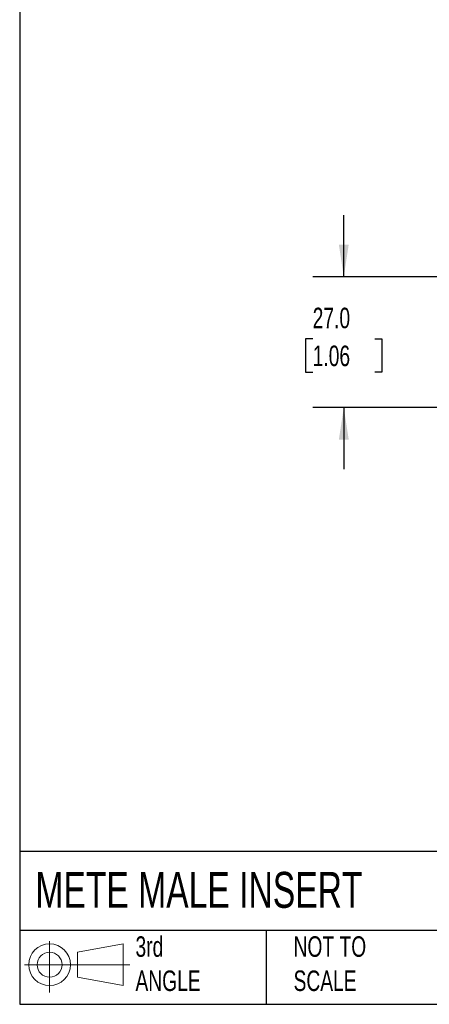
# Model space of a CAD drawing. Header units: millimetres. Extents: x 13 to 546, y 13 to 419.
# Tile 1 of 10: x 13 to 97, y 13 to 216. Entities that reach past the tile are written whole.
import ezdxf

# ---------------------------------------------------------------- set-up
doc = ezdxf.new("R2010")
doc.units = ezdxf.units.MM
doc.header["$LTSCALE"] = 2
doc.linetypes.add('SLD-Solid', pattern=[0])
doc.layers.add('DIMENSIONS', color=140, linetype='SLD-Solid', lineweight=25)
doc.layers.add('TEXT', color=140, linetype='SLD-Solid', lineweight=25)
doc.layers.add('SLD-DEFPOINTS', color=7, linetype='Continuous')
doc.styles.add('SLDTEXTSTYLE0', font='TXT', dxfattribs={"width": 0.7})
doc.dimstyles.new('SLDDIMSTYLE1', dxfattribs={"dimtxt": 4.316016, "dimasz": 6.604, "dimexe": 0, "dimexo": 0.0625, "dimgap": 1.079004, "dimtad": 0, "dimtih": 1, "dimtoh": 1, "dimrnd": 1e-09, "dimzin": 4, "dimdsep": 46, "dimtxsty": 'SLDTEXTSTYLE0', "dimsah": 1, "dimcen": 0.09, "dimadec": 0, "dimazin": 1, "dimtfac": 1, "dimtmove": 0, "dimatfit": 0, "dimfxl": 0, "dimfrac": 2, "dimtolj": 1, "dimtzin": 12, "dimarcsym": 0})

# ---------------------------------------------------------------- blocks, each defined once
blk = doc.blocks.new('Block11')
at = {"color": 7, "linetype": 'SLD-Solid', "lineweight": 18}
for p, q in [((5.18, 10.62), (5.18, 0)), ((10.96, 8.33), (20.35, 10.06)), ((10.96, 3.19), (10.96, 8.33)), ((20.35, 10.06), (20.35, 1.46)), ((0, 5.76), (21.75, 5.76)), ((10.96, 3.19), (20.35, 1.46))]:
    blk.add_line(p, q, dxfattribs=at)
for radius in [4.3, 2.57]:
    blk.add_circle((5.18, 5.76), radius, dxfattribs=at)
blk = doc.blocks.new('Block12')
at = {"layer": 'SLD-DEFPOINTS'}
blk.add_blockref('Block11', (0, 0), dxfattribs=at)
blk = doc.blocks.new('_D_1')
at = {"layer": 'DIMENSIONS'}
for p, q in [((79.5, 162.86), (79.5, 175.56)), ((100.46, 162.86), (73.15, 162.86)), ((73.09, 150.04), (71.64, 150.04)), ((71.64, 150.04), (71.64, 143.18)), ((85.92, 150.04), (87.37, 150.04)), ((87.37, 150.04), (87.37, 143.18)), ((71.64, 143.18), (73.09, 143.18)), ((87.37, 143.18), (85.92, 143.18)), ((100.46, 135.86), (73.15, 135.86)), ((79.5, 135.86), (79.5, 123.16))]:
    blk.add_line(p, q, dxfattribs=at)
for points in [[(79.5, 162.86), (80.52, 169.47), (78.49, 169.47)], [(79.5, 135.86), (78.49, 129.26), (80.52, 129.26)]]:
    blk.add_solid(points, dxfattribs=at)
at = {"layer": 'DIMENSIONS', "char_height": 4.233, "attachment_point": 1, "style": 'SLDTEXTSTYLE0'}
for s, insert in [('27.0', (73.09, 156.46)), ('1.06', (73.09, 148.64))]:
    blk.add_mtext(s, dxfattribs=dict(at, insert=insert))

msp = doc.modelspace()

# ---------------------------------------------------------------- linework, layer by layer
at = {"layer": 'TEXT'}
for p, q in [((12.7, 419.1), (12.7, 12.7)), ((546.1, 44.252), (12.7, 44.252)), ((546.1, 27.94), (12.7, 27.94)), ((63.5, 27.94), (63.5, 12.7)), ((12.7, 12.7), (546.1, 12.7))]:
    msp.add_line(p, q, dxfattribs=at)

# ---------------------------------------------------------------- block references
at = {"layer": 'SLD-DEFPOINTS'}
msp.add_blockref('Block12', (13.676, 15.108), dxfattribs=at)

# ---------------------------------------------------------------- texts
at = {"layer": 'TEXT', "attachment_point": 1, "style": 'SLDTEXTSTYLE0'}
for s, insert, char_height in [('METE MALE INSERT', (15.931, 40.022), 7.40833), ('3rd^JANGLE', (36.564, 26.735), 4.2333), ('NOT TO^JSCALE', (69.15, 26.735), 4.23333)]:
    msp.add_mtext(s, dxfattribs=dict(at, insert=insert, char_height=char_height))

# ---------------------------------------------------------------- dimensions: what is measured, and where the dimension line sits
at = {"layer": 'DIMENSIONS'}
dim = msp.add_linear_dim(base=(79.503, 135.865), p1=(103.003, 162.865), p2=(103.003, 135.865), angle=90, dimstyle='SLDDIMSTYLE1', dxfattribs=at)
dim.commit()
dim.dimension.update_dxf_attribs({"geometry": '_D_1', "text_midpoint": (79.503, 150.039), "dimtype": 160})

doc.saveas('drawing.dxf')
